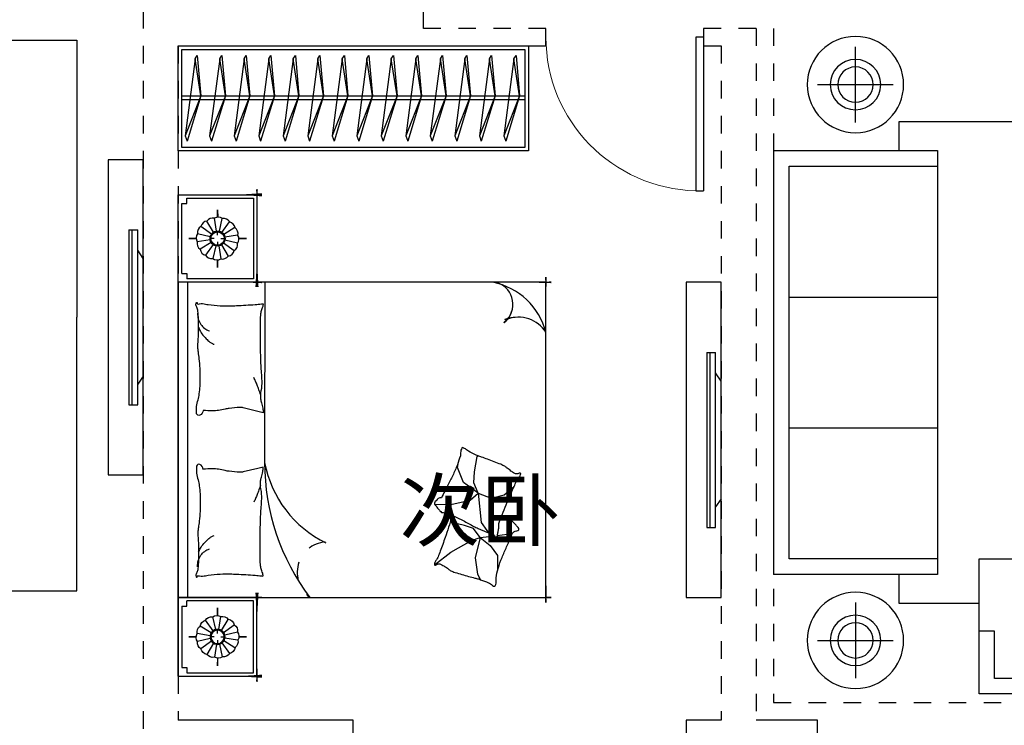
# Model space of a CAD drawing. Header units: millimetres. Extents: x 296296 to 297283, y 219875 to 220035.
# Tile 5 of 256: x 296552.31 to 296557.93, y 220010.21 to 220014.24. Entities that reach past the tile are written whole.
import ezdxf

# ---------------------------------------------------------------- set-up
doc = ezdxf.new("R2010")
doc.units = ezdxf.units.MM
for name, pattern in [('185洋房-西边套-1F南入（报建版）-旧规$0$DASH', [0.35, 0.25, -0.1]), ('185洋房-西边套-1F南入（报建版）-旧规$0$洋房户型$0$_DASH', [0.6000000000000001, 0.4, -0.2]), ('185洋房-西边套-1F南入（报建版）-旧规$0$洋房户型$0$CONTINOUS', [0]), ('185洋房-西边套-1F南入（报建版）-旧规$0$洋房户型$0$XU-140-SF-N1$0$DASH', [0.35, 0.25, -0.1])]:
    doc.linetypes.add(name, pattern=pattern)
doc.styles.get("Standard").update_dxf_attribs({"font": 'arial.ttf'})

# ---------------------------------------------------------------- blocks, each defined once
blk = doc.blocks.new('eqrujhe5tjyrk6ryakyrkjyrautu')
at = {"color": 253}
blk.add_text('次卧', height=337.5886524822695, dxfattribs=at).set_placement((812338.4995809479, 425037))
blk = doc.blocks.new('185洋房-西边套-1F南入（报建版）-旧规$0$洋房户型$0$11A$C643C1FD2')
at = {"color": 253}
for points in [[(28.00162752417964, 342.6770962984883, -0.2633679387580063), (0.0515171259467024, 361.4657623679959, -0.494818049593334), (9.22300753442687, 380.2089987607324, -0.049224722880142), (26.89366485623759, 381.9528907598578, -0.0368308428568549), (50.53589313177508, 380.2089987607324, -0.0318926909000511), (88.513958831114, 372.0737317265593, 0.0357819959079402), (122.4282498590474, 365.0841070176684, 0.0329412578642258), (212.0899194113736, 359.1705537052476, 0.0265644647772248), (323.3170857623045, 365.0841070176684, 0.0179054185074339), (360.8313586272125, 370.4487565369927, -0.0333974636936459), (381.0393698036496, 372.7026747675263, -0.0320396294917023), (418.1219118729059, 371.9701745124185, 0.018441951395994), (482.4437609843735, 368.9494421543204, 0.0108372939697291), (547.20722402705, 369.7023622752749, 0.0146238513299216), (595.1154809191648, 372.7026747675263, 0.1112493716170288), (617.6622878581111, 380.009099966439, -0.1537083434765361), (634.5505437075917, 383.9622313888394, -0.0764444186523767), (641.9869964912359, 382.2391803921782, -0.215512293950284), (643.9398537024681, 380.2089987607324, -0.5858582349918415), (641.2773915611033, 377.1638927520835, 0.3634893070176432), (636.428366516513, 374.5792910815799, 0.1917162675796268), (636.3710470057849, 363.0441536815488, -0.1296753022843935), (638.3061893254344, 346.4303289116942, -0.0173502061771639), (635.3064320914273, 329.6262630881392, 0.0193256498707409), (632.6727208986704, 314.5282753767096, 0.0188175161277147), (626.0583722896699, 246.1461785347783, 0.0218280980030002), (625.1612337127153, 186.9199199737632, 0.0062041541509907), (626.5468691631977, 153.0692459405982, 0.0019630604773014), (632.6727208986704, 46.17539165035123, 0.0283408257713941), (636.9498540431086, 10.04676229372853, -0.1170135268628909), (636.428366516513, 1.137023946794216, -0.3660599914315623), (634.9992988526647, 0.2057491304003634, -0.0397304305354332), (621.4055880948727, 3.013640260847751, -0.0483088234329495), (607.6671159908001, 8.49546699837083, 0.0629807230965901), (596.9933037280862, 12.39658056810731, 0.0405796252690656), (573.5959727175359, 15.7771522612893, 0.0143450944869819), (506.85604535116, 18.02642949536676, 0.0054844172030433), (381.4113608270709, 17.27782013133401, 0.0071527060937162), (285.2684470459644, 14.27319686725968, 0.0087615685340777), (242.7241944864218, 11.586396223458, -0.0081531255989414), (197.0090114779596, 8.643489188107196, -0.062510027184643), (139.879690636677, 13.04411358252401, 0.078669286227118), (94.29284231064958, 15.08410701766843, 0.0478250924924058), (71.93141105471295, 10.36764307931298, -0.0344939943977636), (41.1465831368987, 3.013640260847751, -0.0235713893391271), (15.81139786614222, -8.1299222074e-06, -0.5102284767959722), (14.85667191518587, 1.137023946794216), (22.36815910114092, 31.16260241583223), (43.02460189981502, 113.7327313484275, 0.0730409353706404), (44.97563112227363, 133.3135636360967, 0.0233051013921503), (39.26876032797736, 194.4262439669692, 0.0182988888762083), (35.19884174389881, 217.2706755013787, -0.0109698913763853), (27.85368260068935, 255.2657693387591, -0.0422811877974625), (24.94686314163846, 289.579173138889, -0.0272005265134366), (27.85368260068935, 342.9727865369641)], [(501.8616993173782, 368.8804882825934, 0.0278421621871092), (478.0799251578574, 358.2673156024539, 0.0486850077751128), (465.5431597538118, 350.1835615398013, 0.0236664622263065), (437.6198862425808, 325.8245057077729, 0.0312234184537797), (418.5966097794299, 305.1453350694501, 0.0468009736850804), (413.4886008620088, 297.4792006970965, 0.023190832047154), (405.4516541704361, 280.7496055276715)], [(583.8483481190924, 374.5792910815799, 0.0881531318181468), (549.3185234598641, 371.0355364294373, 0.0881531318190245), (518.1231781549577, 355.8132692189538, 0.0775471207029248), (496.4769416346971, 334.2011149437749, 0.077547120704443), (482.4437609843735, 307.0218101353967)], [(118.3913605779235, 15.79728258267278, 0.0097294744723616), (145.6801728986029, 24.82911724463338, 0.009729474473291), (172.5969230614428, 34.91583502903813, 0.0079705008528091), (194.3418602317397, 43.95450188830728, 0.0079705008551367), (215.7876314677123, 53.68171564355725)]]:
    blk.add_lwpolyline(points, format="xyb", dxfattribs=at)
blk = doc.blocks.new('185洋房-西边套-1F南入（报建版）-旧规$0$洋房户型$0$11A$C5A527934')
at = {"color": 253}
for p, q in [((122.7863028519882, 492.3297854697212), (194.0422210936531, 398.7701386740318)), ((469.082148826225, 493.1734273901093), (467.2889541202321, 399.6312042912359)), ((194.0422210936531, 398.7701386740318), (261.6452530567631, 281.4336128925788)), ((347.0384173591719, 320.5457457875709), (364.8287260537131, 400.5479455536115)), ((467.2889541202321, 399.6312042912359), (490.5114477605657, 289.7861020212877)), ((592.6898554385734, 326.9167924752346), (677.8384109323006, 360.9532905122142)), ((677.8384109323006, 360.9532905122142), (699.5126560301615, 357.8590980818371)), ((261.6452530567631, 281.4336128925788), (277.656460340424, 231.6545115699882)), ((329.248285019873, 268.9888375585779), (347.0384173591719, 320.5457457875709)), ((490.5114477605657, 289.7861020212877), (530.7634408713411, 243.3727071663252)), ((530.7634408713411, 243.3727071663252), (592.6898554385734, 326.9167924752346)), ((69.51041293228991, 247.6549006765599), (37.09750266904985, 229.6184736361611)), ((162.0198065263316, 260.0996760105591), (69.51041293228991, 247.6549006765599)), ((277.656460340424, 231.6545115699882), (162.0198065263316, 260.0996760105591)), ((277.656460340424, 231.6545115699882), (233.1808649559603, 174.7640555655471)), ((277.656460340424, 231.6545115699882), (329.248285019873, 268.9888375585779)), ((277.656460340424, 231.6545115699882), (288.2512753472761, 146.9533973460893)), ((363.562474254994, 226.3543945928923), (318.6659118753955, 193.8651198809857)), ((530.7634408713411, 243.3727071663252), (363.562474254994, 226.3543945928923)), ((530.7634408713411, 243.3727071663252), (502.8965543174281, 169.1111991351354)), ((530.7634408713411, 243.3727071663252), (591.1416068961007, 268.1265008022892)), ((591.1416068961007, 268.1265008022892), (653.0678451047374, 265.0323083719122)), ((653.0678451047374, 265.0323083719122), (741.3128976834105, 249.5610920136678)), ((741.3128976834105, 249.5610920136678), (744.2826452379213, 243.7632998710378)), ((233.1808649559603, 174.7640555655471), (174.4729873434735, 132.0963089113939)), ((318.6659118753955, 193.8651198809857), (307.8287011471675, 186.1295117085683)), ((502.8965543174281, 169.1111991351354), (521.4744786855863, 94.8498182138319)), ((174.4729873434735, 132.0963089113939), (90.85874809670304, 132.0963089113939)), ((289.9070901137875, 133.7158508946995), (300.5571840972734, 48.57280439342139)), ((521.4744786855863, 94.8498182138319), (569.7114051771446, 38.53747242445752))]:
    blk.add_line(p, q, dxfattribs=at)
blk.add_lwpolyline([(405.0356356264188, 391.5003112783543, -0.0256263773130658), (394.5934741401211, 394.0405346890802, -0.0108003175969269), (278.209239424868, 431.5106167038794, -0.0045599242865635), (199.4338971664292, 459.5707737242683, -0.0112502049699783), (167.8769151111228, 471.9491266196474, -0.0693939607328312), (150.9364112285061, 481.9861399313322, 0.0797562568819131), (135.9971100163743, 490.4264496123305, 0.1063994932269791), (122.7863028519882, 492.3297854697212, 0.3286420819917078), (119.1773717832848, 489.2655320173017, 0.2995467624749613), (121.3153486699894, 483.4137400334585, -0.1899166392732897), (126.2542959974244, 475.4833428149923, -0.0335175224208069), (127.3176843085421, 466.2475801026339, -0.0756271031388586), (126.8906863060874, 462.1304654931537, -0.0534886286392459), (124.2209201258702, 455.063051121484, -0.0178378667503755), (113.3135905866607, 435.2732662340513, -0.0383935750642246), (97.84424402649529, 413.4275901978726, 0.0595290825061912), (88.45066338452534, 398.9000875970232, 0.0359425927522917), (78.95537845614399, 375.3470172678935, 0.011245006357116), (55.85925023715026, 297.6302435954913, 0.0062027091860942), (46.61283075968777, 262.009805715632, -0.010783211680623), (41.10622010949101, 241.5682398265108, -0.0194848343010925), (37.09750266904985, 229.6184736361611, -0.0050616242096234), (19.43351800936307, 184.4461909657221, -0.1013919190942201), (4.367418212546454, 161.6979340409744, 0.2237680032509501), (2.24386440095e-05, 149.6127858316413, 0.2555795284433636), (2.805489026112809, 145.4583129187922, 0.0815627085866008), (16.92475666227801, 140.8788286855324, 0.0718052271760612), (32.32184490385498, 140.7632261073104, -0.0699853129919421), (48.11559286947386, 140.7018463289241, -0.0354599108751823), (101.6783004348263, 129.0320565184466, -0.0294323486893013), (163.8247328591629, 106.7504570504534, -0.0015539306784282), (193.8273851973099, 93.84524431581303, 0.0015200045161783), (224.4987916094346, 80.64991030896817, 0.004735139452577), (256.237719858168, 67.46336765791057, -0.0038204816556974), (295.604757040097, 51.19196171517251, -0.2960011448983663), (315.3198151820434, 22.10359100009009, 0.6497743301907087), (334.6137799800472, 13.98520612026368, 0.0231899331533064), (338.6621444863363, 18.15789371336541, -0.0288000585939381), (341.960333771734, 21.48196777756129, -0.0057266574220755), (347.8876233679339, 26.68343014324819, 0.0043580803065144), (355.6948428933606, 33.49688085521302, 0.0275279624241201), (370.9950301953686, 48.67188713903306, 0.0462141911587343), (378.6929041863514, 58.96571177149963, 0.194121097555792), (381.2113511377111, 73.97301234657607, -0.1337189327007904), (382.2652226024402, 95.61669339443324, -0.0057790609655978), (388.9653815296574, 115.431317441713, -0.0088817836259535)], format="xyb", dxfattribs=at)
blk.add_lwpolyline([(770.2698468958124, 299.0561550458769, 0.1013919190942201), (787.0352203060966, 320.5827156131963, -0.2237680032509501), (792.3160632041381, 332.2975630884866, -0.2555795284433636), (789.8372789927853, 336.6548462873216, -0.0815627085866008), (776.1105519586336, 342.3030636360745, -0.0718052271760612), (760.7676185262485, 343.5984725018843, 0.0699853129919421), (745.0250362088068, 344.8702209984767, 0.0354599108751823), (692.5143547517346, 360.6111221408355, 0.0294323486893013), (632.2585668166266, 387.5905357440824, 0.0015539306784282), (603.3333250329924, 402.757409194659, -0.0015200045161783), (573.7635334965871, 418.2648087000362, -0.004735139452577), (543.1286866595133, 433.8452654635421, 0.0038204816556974), (505.1246174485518, 453.0861851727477, 0.2960011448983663), (487.6971029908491, 483.6000929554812, 0.265444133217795), (469.082148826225, 493.1734273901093, -0.0231899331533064), (464.7258680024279, 489.3233112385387, 0.0288000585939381), (461.1825995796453, 486.2618132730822, 0.0057266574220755), (454.8740680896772, 481.5299634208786, -0.0043580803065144), (446.5675822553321, 475.3349589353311, -0.0275279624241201), (430.149279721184, 461.3773126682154, -0.0462141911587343), (421.6850562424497, 451.7037915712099, -0.194121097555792), (418.0237477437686, 436.9336708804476, 0.1337189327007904), (415.3140452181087, 415.4344363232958, 0.0115049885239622), (398.5551213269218, 377.3189803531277, 0.0088817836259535), (374.8533441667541, 328.8747350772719, 0.0124257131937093), (341.4359616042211, 267.358714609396, -0.0336123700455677), (330.0450882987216, 244.0923795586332), (309.3242681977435, 193.4073047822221), (293.3396342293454, 154.3073867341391, 0.2243410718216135), (280.2644931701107, 142.336453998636, -0.7227715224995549), (280.1118582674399, 134.362428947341, -0.1035130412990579), (283.475598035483, 133.9159818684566, 0.0534647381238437), (289.9907356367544, 133.7042395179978, 0.0301092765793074), (310.7412826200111, 129.5083340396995, -0.0314364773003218), (330.6279829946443, 125.5419687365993, -0.0532399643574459), (344.2355694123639, 125.1658530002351, 0.0551795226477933), (357.3661006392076, 124.7520930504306, 0.0562710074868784), (380.1486569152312, 118.8334074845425, 0.0108003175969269), (493.3185365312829, 72.55300682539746, 0.0045599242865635), (569.7114051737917, 38.53747242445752, 0.0112502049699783), (600.2267866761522, 23.7767736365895, 0.0693939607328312), (616.3481453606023, 12.47084147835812, -0.0797562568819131), (630.5965715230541, 2.91030277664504, -0.1063994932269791), (643.622630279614, -7.6228861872e-06, -0.3286420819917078), (647.45581179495, 2.778616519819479, -0.2995467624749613), (645.7726487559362, 8.777064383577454, 0.1899166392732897), (641.4560746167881, 17.06268979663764, 0.0335175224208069), (641.103711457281, 26.35278924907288, 0.0756271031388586), (641.8450193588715, 30.42506412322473, 0.0534886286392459), (645.0486305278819, 37.26705745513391, 0.0178378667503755), (657.4407085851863, 56.16260785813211, 0.0383935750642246), (674.5389620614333, 76.75833489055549, -0.0595290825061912), (685.0184041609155, 90.52310813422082, -0.0359425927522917), (696.2910374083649, 113.2791029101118, -0.011245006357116), (725.2760093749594, 188.9969967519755, -0.0062027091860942), (737.2254412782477, 223.8039349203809, 0.010783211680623), (744.2826452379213, 243.7632998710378, 0.0194848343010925), (749.1954882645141, 255.370655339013, 0.0050616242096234)], format="xyb", close=True, dxfattribs=at)
blk = doc.blocks.new('185洋房-西边套-1F南入（报建版）-旧规$0$洋房户型$0$11cdx床头灯2.0')
at = {"color": 253}
for p, q in [((-6.675826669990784, 42.33230819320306), (-18.26673075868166, 115.8317782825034)), ((0, 121.9930754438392), (0, 164.8358911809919)), ((10.03221337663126, 41.66468136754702), (27.45064381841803, 114.0049844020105)), ((-34.65398450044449, 25.21293987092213), (-94.82196508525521, 68.98890669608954)), ((-22.36753262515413, 36.55522483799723), (-61.20316116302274, 100.0242339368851)), ((25.21293987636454, 34.65398449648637), (68.98890671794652, 94.82196510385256)), ((36.55522483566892, 22.36753262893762), (100.0242339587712, 61.20316118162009)), ((-121.9930754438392, 0), (-164.8358911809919, 0)), ((-41.66468137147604, 10.0322133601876), (-114.0049843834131, 27.45064379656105)), ((-19.46074865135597, 0), (-38.24746614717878, 0)), ((0, 19.46074865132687), (0, 38.24746614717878)), ((19.46074865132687, 0), (38.24746614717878, 0)), ((42.33230819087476, 6.675826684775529), (115.8317783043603, 18.26673077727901)), ((121.9930754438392, 0), (164.8358911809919, 0)), ((-42.33230818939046, -6.675826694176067), (-115.831778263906, -18.26673078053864)), ((-36.55522482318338, -22.36753264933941), (-100.0242339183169, -61.20316118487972)), ((-25.21293984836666, -34.65398451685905), (-68.9889066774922, -94.82196510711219)), ((-27.26200928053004, -114.0502396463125), (-9.963274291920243, -41.68122052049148)), ((0, -19.46074865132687), (0, -38.24746614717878)), ((18.72336690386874, -113.8760766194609), (6.952890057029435, -42.28768495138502)), ((62.58618011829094, -99.16473352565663), (22.87297582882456, -36.24110863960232)), ((34.65398451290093, -25.21293985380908), (96.00410843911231, -67.33413310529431)), ((41.66468137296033, -10.03221335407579), (114.3802456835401, -25.8424789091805)), ((0, -121.9930754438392), (0, -164.8358911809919))]:
    blk.add_line(p, q, dxfattribs=at)
for points in [[(0, 164.8358911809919), (0, 121.9930754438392)], [(-164.8358911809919, 0), (-121.9930754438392, 0)], [(164.8358911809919, 0), (122.0982539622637, -1.711093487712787)], [(0, -164.8358911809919), (0, -121.9930754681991)]]:
    blk.add_lwpolyline(points, dxfattribs=at)
for radius in [42.85546614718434, 38.24746614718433]:
    blk.add_circle((0, 0), radius, dxfattribs=at)
for centre, start, end in [((-28.32740078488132, 77.05201628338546), 75.48094052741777, 145.0444984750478), ((3.315424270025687, 82.02720775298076), 52.98094052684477, 122.5444984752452), ((34.45350603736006, 74.51450042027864), 30.48094052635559, 100.0444984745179), ((-74.51450040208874, 34.45350601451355), 120.4809405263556, 190.0444984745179), ((-55.65763585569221, 60.34635381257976), 97.98094052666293, 167.5444984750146), ((60.34635383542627, 55.6576358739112), 7.980940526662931, 77.54449847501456), ((77.05201630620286, 28.32740080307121), 345.4809405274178, 55.04449847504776), ((-82.02720773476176, 3.315424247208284), 142.9809405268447, 212.5444984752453), ((82.02720777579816, -3.315424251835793), 322.9809405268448, 32.54449847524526), ((-77.05201626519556, -28.32740080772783), 165.4809405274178, 235.0444984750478), ((74.51450044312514, -34.45350601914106), 300.4809405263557, 10.04449847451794), ((-60.34635379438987, -55.65763587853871), 187.9809405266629, 257.5444984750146), ((-34.45350599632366, -74.51450042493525), 210.4809405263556, 280.044498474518), ((28.32740082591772, -77.05201628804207), 255.4809405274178, 325.0444984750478), ((55.65763589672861, -60.34635381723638), 277.9809405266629, 347.5444984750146), ((-3.31542422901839, -82.02720775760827), 232.9809405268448, 302.5444984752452)]:
    blk.add_arc(centre, 40.1031497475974, start, end, dxfattribs=at)
blk = doc.blocks.new('185洋房-西边套-1F南入（报建版）-旧规$0$洋房户型$0$11cdx床尾凳')
at = {"color": 253}
for p, q in [((-550, 0), (-672.5504942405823, 0)), ((-600, -50), (-600, 28.31528664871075)), ((550, 0), (-550, 0)), ((-600, -50), (-600, -350)), ((600, -50), (600, -350)), ((600, -350), (600, -443.3528704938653)), ((550, -400), (-550, -400)), ((550, -400), (627.8744927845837, -400))]:
    blk.add_line(p, q, dxfattribs=at)
for centre, start, end in [((-550, -50), 90, 180), ((550, -50), 0, 90), ((-550, -350), 180, 270), ((550, -350), 270, 0)]:
    blk.add_arc(centre, 50, start, end, dxfattribs=at)
blk = doc.blocks.new('*U1216')
at = {"color": 253}
for p, q in [((-2058.050244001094, 0), (-2608.050244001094, 0)), ((-2608.050244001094, 0), (-2608.050244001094, -450.0000000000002)), ((-58.05024400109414, 0), (-2058.050244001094, 0)), ((-2058.050244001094, 0), (-2058.050244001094, -2100)), ((-2058.050244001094, -450), (-2058.050244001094, 0)), ((-58.05024400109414, -2100), (-58.05024400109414, 0)), ((-58.05024400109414, -450), (-58.05024400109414, 0)), ((-58.05024400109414, 0), (491.9497559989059, 0)), ((491.9497559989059, 0), (491.9497559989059, -450)), ((-2588.050244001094, -50), (-2588.050244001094, -430)), ((-2078.050244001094, -430), (-2078.050244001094, -50)), ((-58.05024400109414, -52.37141133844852), (-2058.050244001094, -52.37141133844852)), ((-38.05024400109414, -430), (-38.05024400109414, -50)), ((471.9497559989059, -50), (471.9497559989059, -430)), ((-2588.050244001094, -430), (-2078.050244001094, -430)), ((471.9497559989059, -430), (-38.05024400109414, -430)), ((-2608.050244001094, -450), (-2058.050244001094, -450)), ((491.9497559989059, -450), (-58.05024400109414, -450)), ((-2058.050244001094, -2100), (-58.05024400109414, -2100))]:
    blk.add_line(p, q, dxfattribs=at)
at = {"color": 253, "linetype": '185洋房-西边套-1F南入（报建版）-旧规$0$洋房户型$0$CONTINOUS', "ltscale": 2.5}
blk.add_line((-58.05024400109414, -494.0539780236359), (-1287.688693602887, -493.6936342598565), dxfattribs=at)
at = {"color": 253}
for points in [[(-2558.050244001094, -20), (-2558.050244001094, -50), (-2588.050244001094, -50)], [(-2108.050244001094, -20), (-2558.050244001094, -20)], [(-2108.050244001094, -20), (-2108.050244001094, -50), (-2078.050244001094, -50)], [(-8.050244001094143, -20), (-8.050244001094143, -50), (-38.05024400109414, -50)], [(-8.050244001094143, -20), (441.9497559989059, -20)], [(441.9497559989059, -20), (441.9497559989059, -50), (471.9497559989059, -50)], [(-2058.050244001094, -1479.576318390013), (-2641.041810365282, -1479.576318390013), (-2641.041810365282, -3220.630340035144), (-2641.041810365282, -3220.630340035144), (-1058.050244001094, -3220.630340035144)], [(-58.05024400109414, -1479.576318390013), (504.8176207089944, -1479.576318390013), (504.8176207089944, -3220.630340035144), (504.8176207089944, -3220.630340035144), (-1058.050244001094, -3220.630340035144)]]:
    blk.add_lwpolyline(points, dxfattribs=at)
for points in [[(-2608.050244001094, -332.5829230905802, 0, 18, 0), (-2608.050244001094, -478.5486145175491, 10, 10, 0)], [(491.9497559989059, -332.5829230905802, 0, 18, 0), (491.9497559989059, -478.5486145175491, 10, 10, 0)], [(-2058.050244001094, -349.7433749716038, 0, 10, 0), (-2058.050244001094, -477.732901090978, 10, 10, 0)], [(-58.05024400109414, -349.7433749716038, 0, 10, 0), (-58.05024400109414, -477.732901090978, 10, 10, 0)], [(-2638.693226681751, -450, 10, 0, 0), (-2460.97911710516, -450, 10, 10, 0)], [(-2031.354178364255, -450, 18, 0, 0), (-2190.535785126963, -450, 10, 10, 0)], [(-84.74630963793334, -450, 18, 0, 0), (74.43529712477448, -450, 10, 10, 0)], [(522.592738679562, -450, 10, 0, 0), (344.878629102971, -450, 10, 10, 0)], [(-289.570384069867, -1858.974266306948, 10, 0, 0.3742418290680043), (-123.6961756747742, -1895.367973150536, 10, 10, -2.215859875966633)], [(-271.9154802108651, -1863.698682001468, 10, 0, -0.1770186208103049), (-264.781054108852, -1995.667389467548, 10, 10, 2.215859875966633)], [(-58.05024400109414, -1958.516598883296, 0, 10, 0), (-58.05024400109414, -2130, 10, 10, 0)], [(-2058.050244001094, -2005.373558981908, 0, 10, 0), (-2058.050244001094, -2130, 10, 10, 0)], [(-1816.301881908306, -2100, 0, 10, 0), (-2088.050244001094, -2100, 10, 10, 0)], [(-182.6766850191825, -2100, 0, 10, 0), (-28.05024400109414, -2100, 10, 10, 0)]]:
    blk.add_lwpolyline(points, format="xyseb", dxfattribs=at)
at = {"color": 253, "linetype": '185洋房-西边套-1F南入（报建版）-旧规$0$洋房户型$0$CONTINOUS', "ltscale": 2.5}
for centre, radius, start, end in [((-1286.90856368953, -1775.735626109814), 1282.042229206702, 90.03486480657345, 126.9770269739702), ((-1168.668092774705, -1124.520932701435), 641.9571511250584, 100.6846126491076, 154.0789214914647), ((-442.1018839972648, -1720.672995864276), 391.6461517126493, 284.3565564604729, 348.6982700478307), ((-184.1068333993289, -1781.829325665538), 129.6719098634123, 228.5450077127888, 346.4386693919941), ((-438.8865260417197, -1944.946974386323), 181.3429785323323, 301.1833281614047, 22.20619447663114)]:
    blk.add_arc(centre, radius, start, end, dxfattribs=at)
at = {"color": 253, "linetype": '185洋房-西边套-1F南入（报建版）-旧规$0$洋房户型$0$XU-140-SF-N1$0$DASH', "ltscale": 2.5}
blk.add_arc((-1915.969034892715, -855.2302890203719), 175.8930122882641, 5.18840646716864, 143.8786841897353, dxfattribs=at)
at = {"color": 253, "xscale": -1}
for name, p in [('185洋房-西边套-1F南入（报建版）-旧规$0$洋房户型$0$11cdx床头灯2.0', (-2333.050244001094, -225)), ('185洋房-西边套-1F南入（报建版）-旧规$0$洋房户型$0$11A$C643C1FD2', (-1238.356507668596, -485.6770544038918))]:
    blk.add_blockref(name, p, dxfattribs=at)
at = {"color": 253}
for name, p in [('185洋房-西边套-1F南入（报建版）-旧规$0$洋房户型$0$11A$C643C1FD2', (-877.7439803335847, -485.6770544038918)), ('185洋房-西边套-1F南入（报建版）-旧规$0$洋房户型$0$11cdx床头灯2.0', (216.9497559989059, -225)), ('185洋房-西边套-1F南入（报建版）-旧规$0$洋房户型$0$11A$C5A527934', (-1993.689784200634, -1956.163217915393)), ('185洋房-西边套-1F南入（报建版）-旧规$0$洋房户型$0$11cdx床尾凳', (-1058.050244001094, -2100))]:
    blk.add_blockref(name, p, dxfattribs=at)
blk = doc.blocks.new('*U1222')
at = {"color": 253}
for p, q in [((-900, 0), (-1350, 0)), ((-1350, 0), (-1350, -450)), ((-1350, 0), (1400, 0)), ((900, 0), (-900, 0)), ((-900, 0), (-900, -2100)), ((-900, -450), (-900, 0)), ((900, -2100), (900, 0)), ((900, -450), (900, 0)), ((900, 0), (1400, 0)), ((1400, 0), (1400, -450)), ((-1330, -50), (-1330, -430)), ((-920, -430), (-920, -50)), ((900, -52.37141133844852), (-900, -52.37141133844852)), ((920, -430), (920, -50)), ((1380, -50), (1380, -430)), ((-1330, -430), (-920, -430)), ((1380, -430), (920, -430)), ((-1350, -450), (-900, -450)), ((1400, -450), (900, -450)), ((-900, -2100), (900, -2100))]:
    blk.add_line(p, q, dxfattribs=at)
at = {"color": 253, "linetype": '185洋房-西边套-1F南入（报建版）-旧规$0$洋房户型$0$CONTINOUS', "ltscale": 2.5}
blk.add_line((900, -494.0539780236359), (-129.6384496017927, -493.6936342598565), dxfattribs=at)
at = {"color": 253}
for points in [[(-1300, -20), (-1300, -50), (-1330, -50)], [(-950, -20), (-1300, -20)], [(-950, -20), (-950, -50), (-920, -50)], [(950, -20), (950, -50), (920, -50)], [(950, -20), (1350, -20)], [(1350, -20), (1350, -50), (1380, -50)]]:
    blk.add_lwpolyline(points, dxfattribs=at)
for points in [[(-1350, -332.5829230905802, 0, 18, 0), (-1350, -478.5486145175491, 10, 10, 0)], [(1400, -332.5829230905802, 0, 18, 0), (1400, -478.5486145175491, 10, 10, 0)], [(-900, -349.7433749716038, 0, 10, 0), (-900, -477.732901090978, 10, 10, 0)], [(900, -349.7433749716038, 0, 10, 0), (900, -477.732901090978, 10, 10, 0)], [(-1380.642982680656, -450, 10, 0, 0), (-1202.928873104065, -450, 10, 10, 0)], [(-873.3039343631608, -450, 18, 0, 0), (-1032.485541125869, -450, 10, 10, 0)], [(873.3039343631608, -450, 18, 0, 0), (1032.485541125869, -450, 10, 10, 0)], [(1430.642982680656, -450, 10, 0, 0), (1252.928873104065, -450, 10, 10, 0)], [(668.4798599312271, -1858.974266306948, 10, 0, 0.3742418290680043), (834.35406832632, -1895.367973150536, 10, 10, -2.215859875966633)], [(686.134763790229, -1863.698682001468, 10, 0, -0.1770186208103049), (693.2691898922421, -1995.667389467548, 10, 10, 2.215859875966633)], [(900, -1958.516598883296, 0, 10, 0), (900, -2130, 10, 10, 0)], [(-900, -2005.373558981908, 0, 10, 0), (-900, -2130, 10, 10, 0)], [(-658.2516379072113, -2100, 0, 10, 0), (-930, -2100, 10, 10, 0)], [(775.3735589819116, -2100, 0, 10, 0), (930, -2100, 10, 10, 0)]]:
    blk.add_lwpolyline(points, format="xyseb", dxfattribs=at)
at = {"color": 253, "linetype": '185洋房-西边套-1F南入（报建版）-旧规$0$洋房户型$0$CONTINOUS', "ltscale": 2.5}
for centre, radius, start, end in [((-128.8583196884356, -1775.735626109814), 1282.042229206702, 90.03486480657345, 126.977026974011), ((-10.6178487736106, -1124.520932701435), 641.9571511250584, 100.6846126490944, 154.0789214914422), ((515.9483600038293, -1720.672995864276), 391.6461517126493, 284.3565564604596, 348.6982700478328), ((773.9434106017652, -1781.829325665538), 129.6719098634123, 228.5450077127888, 346.4386693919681), ((519.1637179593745, -1944.946974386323), 181.3429785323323, 301.1833281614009, 22.206194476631)]:
    blk.add_arc(centre, radius, start, end, dxfattribs=at)
at = {"color": 253, "linetype": '185洋房-西边套-1F南入（报建版）-旧规$0$洋房户型$0$XU-140-SF-N1$0$DASH', "ltscale": 2.5}
blk.add_arc((-757.918790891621, -855.2302890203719), 175.8930122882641, 5.188406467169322, 143.8786841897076, dxfattribs=at)
at = {"color": 253, "xscale": -1}
for name, p in [('185洋房-西边套-1F南入（报建版）-旧规$0$洋房户型$0$11cdx床头灯2.0', (-1125, -225)), ('185洋房-西边套-1F南入（报建版）-旧规$0$洋房户型$0$11A$C643C1FD2', (-140.3062636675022, -485.6770544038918))]:
    blk.add_blockref(name, p, dxfattribs=at)
at = {"color": 253}
for name, p in [('185洋房-西边套-1F南入（报建版）-旧规$0$洋房户型$0$11A$C643C1FD2', (140.3062636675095, -485.6770544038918)), ('185洋房-西边套-1F南入（报建版）-旧规$0$洋房户型$0$11cdx床头灯2.0', (1150, -225)), ('185洋房-西边套-1F南入（报建版）-旧规$0$洋房户型$0$11A$C5A527934', (-835.6395401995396, -1956.163217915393))]:
    blk.add_blockref(name, p, dxfattribs=at)
blk = doc.blocks.new('185洋房-西边套-1F南入（报建版）-旧规$0$洋房户型$0$11A$C17570B11')
at = {"color": 253}
for p, q in [((0, 0), (-211.0270006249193, -32.54784116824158)), ((0, 0), (228.5429438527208, -89.85827781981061)), ((-211.0270006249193, -32.54784116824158), (-229.8062428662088, -20.4895358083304)), ((-211.0270006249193, -32.54784116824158), (228.5429438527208, -89.85827781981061)), ((228.5429438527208, -89.85827781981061), (259.1465271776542, -78.90659712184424))]:
    blk.add_line(p, q, dxfattribs=at)
blk.add_lwpolyline([(-229.8062428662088, -20.4895358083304), (0, 0), (259.1465271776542, -78.90659712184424)], dxfattribs=at)
blk = doc.blocks.new('*U1223')
at = {"color": 253}
for points in [[(49.99999854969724, 0), (2050.00000144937, 0), (2050.00000144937, -599.9999999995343), (49.99999854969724, -599.9999999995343)], [(69.99999854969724, -20), (2030.00000144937, -20), (2030.00000144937, -579.9999999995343), (69.99999854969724, -579.9999999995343)]]:
    blk.add_lwpolyline(points, close=True, dxfattribs=at)
for points in [[(69.99999854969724, -285.2554255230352), (2030.00000144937, -285.2554255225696)], [(69.99999854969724, -305.2554255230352), (2030.00000144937, -305.2554255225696)]]:
    blk.add_lwpolyline(points, dxfattribs=at)
at = {"color": 253, "rotation": 270}
for p in [(179.5653612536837, -285.148174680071), (319.5653612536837, -285.148174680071), (459.5653612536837, -285.148174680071), (599.5653612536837, -285.148174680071), (739.5653612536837, -285.148174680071), (879.5653612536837, -285.148174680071), (1019.565361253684, -285.148174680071), (1159.565361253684, -285.148174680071), (1299.565361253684, -285.148174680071), (1439.565361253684, -285.148174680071), (1579.565361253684, -285.148174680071), (1719.565361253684, -285.148174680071), (1859.565361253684, -285.148174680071), (1999.565361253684, -285.148174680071)]:
    blk.add_blockref('185洋房-西边套-1F南入（报建版）-旧规$0$洋房户型$0$11A$C17570B11', p, dxfattribs=at)
blk = doc.blocks.new('*U1248')
at = {"color": 253}
for p, q in [((81.74266609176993, 1227.285564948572), (31.14089684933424, 1227.28556510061)), ((31.14089620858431, 1109.991018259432), (31.14089684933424, 1227.28556510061)), ((64.69396885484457, 1227.285564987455), (64.69396468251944, 227.2593740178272)), ((81.74266609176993, 1227.285564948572), (81.7426618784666, 227.2593739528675)), ((-3.98270785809e-05, 1063.073199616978), (31.14089619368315, 1109.991018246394)), ((31.14089324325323, 344.5539209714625), (31.14089620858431, 1109.991018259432)), ((-4.22820448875e-05, 391.4717398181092), (-3.98270785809e-05, 1063.073199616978)), ((-4.22820448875e-05, 391.4717398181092), (31.14089324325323, 344.5539209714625)), ((31.1408926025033, 227.259374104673), (31.1408932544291, 344.5539209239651)), ((81.7426618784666, 227.2593739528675), (31.1408926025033, 227.259374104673))]:
    blk.add_line(p, q, dxfattribs=at)
blk.add_lwpolyline([(199.9999588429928, -172.7275289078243), (-4.11570072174e-05, -172.7275289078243), (-4.0790066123e-05, 1627.272469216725), (199.9999588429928, 1627.272469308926)], close=True, dxfattribs=at)
blk = doc.blocks.new('185洋房-西边套-1F南入（报建版）-旧规$0$洋房户型$0$11Sofa_1_ICDA')
at = {"color": 253}
for p, q in [((-850, 1100), (-850, -1100)), ((0, 1100), (-850, 1100)), ((0, 1100), (0, -1100)), ((-80, 1020), (-850, 1020)), ((-80, -1020), (-80, 1020)), ((-80, 340), (-850, 340)), ((-80, -340), (-850, -340)), ((-850, -1020), (-80, -1020)), ((-850, -1100), (0, -1100))]:
    blk.add_line(p, q, dxfattribs=at)
blk = doc.blocks.new('185洋房-西边套-1F南入（报建版）-旧规$0$洋房户型$0$11Sofa_4_ICDA')
at = {"color": 253}
for p, q in [((80.00000000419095, 325.4545454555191), (4.1909516e-09, 325.4545454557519)), ((80.00000000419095, 325.4545454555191), (25.45454545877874, 325.4545454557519)), ((570.9090909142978, 325.4545454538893), (625.4545454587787, 325.4545454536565)), ((570.9090909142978, 325.4545454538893), (650.9090909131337, 325.4545454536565))]:
    blk.add_line(p, q, dxfattribs=at)
for points in [[(650.9090909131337, -2.3283064e-09), (650.9090909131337, 699.9999999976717), (9.0803951e-09, 699.9999999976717), (0, 0), (650.9090909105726, -2.3283064e-09), (650.9090909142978, 325.454545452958)], [(80.00000000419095, 325.4545454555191), (80.0000000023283, 79.99999999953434), (570.9090909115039, 79.99999999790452), (570.9090909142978, 325.4545454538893)], [(80.00000000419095, 325.4545454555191), (80.0000000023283, 79.99999999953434), (570.9090909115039, 79.99999999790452), (570.9090909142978, 325.4545454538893)]]:
    blk.add_lwpolyline(points, dxfattribs=at)
blk = doc.blocks.new('185洋房-西边套-1F南入（报建版）-旧规$0$洋房户型$0$11Sofa_5_ICDA')
at = {"color": 253}
for points in [[(0, 0), (1600, 0), (1600, -600), (0, -600)], [(20, -20), (1580, -20), (1580, -580), (20, -580)]]:
    blk.add_lwpolyline(points, close=True, dxfattribs=at)
blk.add_lwpolyline([(799.9975441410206, -580), (799.999915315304, -20)], dxfattribs=at)
blk = doc.blocks.new('*U1250')
at = {"color": 253}
for p, q in [((-425.0000000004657, 1246.488670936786), (-425.0000000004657, 1639.215943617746)), ((-228.6363636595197, 1442.852307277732), (-621.3636363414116, 1442.852307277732)), ((-2367.147781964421, -1248.922221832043), (-2148.676227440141, -1248.922221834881)), ((-1936.528427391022, -1248.922221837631), (-1718.056872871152, -1248.922221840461)), ((-425.0000000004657, -1246.488670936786), (-425.0000000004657, -1639.215943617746)), ((-228.6363636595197, -1442.852307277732), (-621.3636363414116, -1442.852307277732))]:
    blk.add_line(p, q, dxfattribs=at)
for points in [[(-3018.056872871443, -1248.922221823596), (-3318.056872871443, -1248.922221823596), (-3318.056872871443, 1248.922221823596), (-2842.602327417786, 1248.922221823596)], [(-1242.602327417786, 1248.922221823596), (-649.9999999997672, 1248.922221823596), (-649.9999999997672, 1100)], [(-650.0000000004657, -1100), (-650.0000000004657, -1248.922221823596), (-1067.14778196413, -1248.922221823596)]]:
    blk.add_lwpolyline(points, dxfattribs=at)
blk.add_lwpolyline([(-1519.014904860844, -600), (-1519.014904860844, 600), (-2219.014904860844, 600), (-2219.014904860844, -600)], close=True, dxfattribs=at)
for centre, radius in [((-425.0000000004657, 1442.852307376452), 250), ((-425.0000000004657, 1442.852307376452), 130.9090908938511), ((-425.0000000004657, 1442.852307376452), 91.63636362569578), ((-2042.602327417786, -1418.475540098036), 200), ((-425.0000000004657, -1442.852307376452), 250), ((-425.0000000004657, -1442.852307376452), 130.9090908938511), ((-425.0000000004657, -1442.852307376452), 91.63636362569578)]:
    blk.add_circle(centre, radius, dxfattribs=at)
for name, p in [('185洋房-西边套-1F南入（报建版）-旧规$0$洋房户型$0$11Sofa_5_ICDA', (-2842.602327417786, 1620)), ('185洋房-西边套-1F南入（报建版）-旧规$0$洋房户型$0$11Sofa_1_ICDA', (0, 0)), ('185洋房-西边套-1F南入（报建版）-旧规$0$洋房户型$0$11Sofa_4_ICDA', (-1718.056872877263, -1719.999999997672))]:
    blk.add_blockref(name, p, dxfattribs=at)
at = {"color": 253, "xscale": -1}
blk.add_blockref('185洋房-西边套-1F南入（报建版）-旧规$0$洋房户型$0$11Sofa_4_ICDA', (-2367.147781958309, -1719.999999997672), dxfattribs=at)
blk = doc.blocks.new('185洋房-西边套-1F南入（报建版）-旧规$0$洋房户型$0$$DorLib2D$00000001')
at = {"color": 253}
for p, q in [((0.45, 0.9750000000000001), (0.5000000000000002, 0.9750000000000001)), ((0.45, 0), (0.45, 0.9750000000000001)), ((0.5, 0), (0.5, 0.9750000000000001)), ((0.5, 0), (0.45, 0))]:
    blk.add_line(p, q, dxfattribs=at)
at = {"color": 253, "lineweight": 13}
blk.add_arc((0.475, 0), 0.975, 91.4692835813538, 180, dxfattribs=at)
blk = doc.blocks.new('185洋房-西边套-1F南入（报建版）-旧规')
at = {"color": 253, "linetype": '185洋房-西边套-1F南入（报建版）-旧规$0$DASH'}
for p, q in [((5300.000074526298, 6399.999979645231), (5300.0000745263, 7000.000003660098)), ((3699.999999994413, 6499.999979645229), (3699.999999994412, 2349.999979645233)), ((6000.000067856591, 6399.99997964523), (5300.000074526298, 6399.999979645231)), ((6000.000067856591, 6299.999979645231), (6000.000067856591, 6399.99997964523)), ((7199.999999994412, 6399.999979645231), (6900.000067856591, 6399.99997964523)), ((6900.000067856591, 6399.99997964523), (6900.00006785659, 6299.999979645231)), ((7199.999999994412, 6399.999979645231), (7199.999999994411, 2450.000000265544)), ((3899.999999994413, 6299.999979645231), (3899.999999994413, 2449.999979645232)), ((3899.999999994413, 6299.999979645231), (5300.000142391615, 6299.999979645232)), ((5300.000067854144, 6299.999979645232), (6000.000067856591, 6299.999979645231)), ((6900.00006785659, 6299.999979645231), (6999.999999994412, 6299.999979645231)), ((6999.999999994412, 6299.999979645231), (6999.999999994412, 2449.999979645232))]:
    blk.add_line(p, q, dxfattribs=at)
at = {"color": 253, "linetype": 'Continuous'}
for p, q in [((4899.999966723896, 2449.999979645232), (3899.999999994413, 2449.999979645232)), ((4899.999966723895, 2249.999979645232), (4899.999966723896, 2449.999979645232)), ((6999.999999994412, 2449.999979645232), (6799.999966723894, 2449.999979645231)), ((6799.999966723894, 2449.999979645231), (6799.999966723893, 2249.999979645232)), ((7549.999966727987, 2450.000000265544), (7199.999999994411, 2450.000000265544)), ((7549.999966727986, 2250.000000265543), (7549.999966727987, 2450.000000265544))]:
    blk.add_line(p, q, dxfattribs=at)
at = {"color": 253, "linetype": '185洋房-西边套-1F南入（报建版）-旧规$0$洋房户型$0$_DASH', "ltscale": 0.5}
blk.add_lwpolyline([(7299.999800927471, 2550.000008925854), (12399.99984611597, 2549.99999767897), (12400.0000875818, 7599.999973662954), (7300.000120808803, 7599.999985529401)], close=True, dxfattribs=at)
at = {"color": 253}
for name, p, xscale, yscale, zscale in [('*U1250', (7300.000087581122, 4492.00000500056), -1.1, 1.1, 1.1), ('185洋房-西边套-1F南入（报建版）-旧规$0$洋房户型$0$$DorLib2D$00000001', (6450.000067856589, 6349.999979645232), 900, -900, 100)]:
    blk.add_blockref(name, p, dxfattribs=dict(at, xscale=xscale, yscale=yscale, zscale=zscale))
at = {"color": 253, "extrusion": (0, 0, -1), "zscale": -1, "rotation": 269.9999999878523}
blk.add_blockref('*U1216', (-99.99996711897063, 3691.949735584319), dxfattribs=at)
at = {"color": 253}
blk.add_blockref('*U1223', (3850.000001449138, 6299.999979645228), dxfattribs=at)
at = {"color": 253, "xscale": -1}
for p in [(3699.999959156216, 4022.727530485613), (6999.999925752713, 3322.72753001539)]:
    blk.add_blockref('*U1248', p, dxfattribs=at)
at = {"color": 253, "extrusion": (0, 0, -1), "xscale": -1, "zscale": -1, "rotation": 270}
blk.add_blockref('*U1222', (-3899.999999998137, 4049.999979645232), dxfattribs=at)

msp = doc.modelspace()

# ---------------------------------------------------------------- block references
at = {"xscale": 0.001, "yscale": 0.001, "zscale": 0.001}
msp.add_blockref('eqrujhe5tjyrk6ryakyrkjyrautu', (295742.1392890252, 219586.2350220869), dxfattribs=at)

# ---------------------------------------------------------------- next in the draw order: block references
msp.add_blockref('185洋房-西边套-1F南入（报建版）-旧规', (296549.3141441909, 220007.7934597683), dxfattribs=at)

doc.saveas('drawing.dxf')
